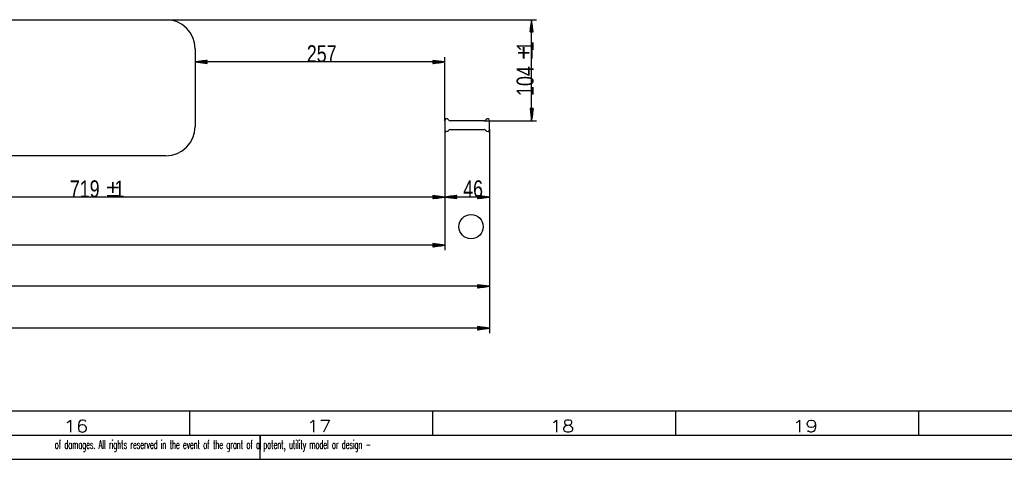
# Model space of a CAD drawing. Header units: millimetres. Extents: x -6 to 1189, y -6 to 841.
# Tile 25 of 38: x 760 to 962, y 0 to 90. Entities that reach past the tile are written whole.
import ezdxf

# ---------------------------------------------------------------- set-up
doc = ezdxf.new("R2010")
doc.units = ezdxf.units.MM
doc.layers.add('201', color=7, linetype='Continuous')
doc.styles.add('SEACAD_Arial', font='arial.ttf', dxfattribs={"width": 0.664})
doc.styles.add('SEACAD_simplex_shx', font='simplex.shx', dxfattribs={"width": 1.025})

msp = doc.modelspace()

# ---------------------------------------------------------------- linework, layer by layer
at = {"layer": '201', "color": 7, "linetype": 'Continuous'}
for p, q in [((751.63, 90.45), (789.63, 90.45)), ((789.63, 90.45), (865.88, 90.45)), ((864.88, 90.45), (864.56, 87.95)), ((864.73, 87.95), (864.73, 89.29)), ((864.78, 87.95), (864.78, 89.67)), ((864.83, 87.95), (864.83, 90.06)), ((864.88, 69.65), (864.88, 90.45)), ((865.21, 87.95), (864.88, 90.45)), ((864.88, 87.95), (864.88, 90.45)), ((864.88, 87.95), (864.88, 90.45)), ((864.94, 87.95), (864.94, 90.06)), ((864.99, 87.95), (864.99, 89.67)), ((865.04, 87.95), (865.04, 89.29)), ((864.56, 87.95), (865.21, 87.95)), ((864.58, 87.95), (864.58, 88.13)), ((864.58, 87.95), (864.58, 88.13)), ((864.63, 87.95), (864.63, 88.52)), ((864.68, 87.95), (864.68, 88.9)), ((865.09, 87.95), (865.09, 88.9)), ((865.14, 87.95), (865.14, 88.52)), ((865.19, 87.95), (865.19, 88.13)), ((865.19, 87.95), (865.19, 88.13)), ((795.63, 84.45), (795.63, 68.45)), ((798.13, 82.08), (795.63, 81.75)), ((847.03, 81.75), (795.63, 81.75)), ((795.63, 81.75), (798.13, 81.42)), ((798.13, 81.75), (795.63, 81.75)), ((798.13, 81.75), (795.63, 81.75)), ((798.13, 81.8), (796.01, 81.8)), ((798.13, 81.7), (796.01, 81.7)), ((798.13, 81.86), (796.4, 81.86)), ((798.13, 81.65), (796.4, 81.65)), ((798.13, 81.91), (796.79, 81.91)), ((798.13, 81.6), (796.79, 81.6)), ((798.13, 81.96), (797.17, 81.96)), ((798.13, 81.55), (797.17, 81.55)), ((798.13, 82.01), (797.56, 82.01)), ((798.13, 81.5), (797.56, 81.5)), ((798.13, 82.06), (797.94, 82.06)), ((798.13, 82.06), (797.94, 82.06)), ((798.13, 81.45), (797.94, 81.45)), ((798.13, 81.45), (797.94, 81.45)), ((798.13, 81.42), (798.13, 82.08)), ((847.03, 81.75), (844.53, 82.08)), ((844.53, 82.08), (844.53, 81.42)), ((844.53, 82.06), (844.71, 82.06)), ((844.53, 82.06), (844.71, 82.06)), ((844.53, 82.01), (845.1, 82.01)), ((844.53, 81.96), (845.49, 81.96)), ((844.53, 81.91), (845.87, 81.91)), ((844.53, 81.86), (846.26, 81.86)), ((844.53, 81.8), (846.64, 81.8)), ((844.53, 81.42), (847.03, 81.75)), ((844.53, 81.75), (847.03, 81.75)), ((844.53, 81.75), (847.03, 81.75)), ((844.53, 81.7), (846.64, 81.7)), ((844.53, 81.65), (846.26, 81.65)), ((844.53, 81.6), (845.87, 81.6)), ((844.53, 81.55), (845.49, 81.55)), ((844.53, 81.5), (845.1, 81.5)), ((844.53, 81.45), (844.71, 81.45)), ((844.53, 81.45), (844.71, 81.45)), ((847.03, 69.65), (847.03, 82.75)), ((865.21, 72.15), (864.56, 72.15)), ((864.56, 72.15), (864.88, 69.65)), ((864.58, 72.15), (864.58, 71.96)), ((864.58, 72.15), (864.58, 71.96)), ((864.63, 72.15), (864.63, 71.57)), ((864.68, 72.15), (864.68, 71.19)), ((864.73, 72.15), (864.73, 70.8)), ((864.78, 72.15), (864.78, 70.42)), ((864.83, 72.15), (864.83, 70.03)), ((864.88, 69.65), (865.21, 72.15)), ((864.88, 72.15), (864.88, 69.65)), ((864.88, 72.15), (864.88, 69.65)), ((864.94, 72.15), (864.94, 70.03)), ((864.99, 72.15), (864.99, 70.42)), ((865.04, 72.15), (865.04, 70.8)), ((865.09, 72.15), (865.09, 71.19)), ((865.14, 72.15), (865.14, 71.57)), ((865.19, 72.15), (865.19, 71.96)), ((865.19, 72.15), (865.19, 71.96)), ((847.03, 69.65), (847.03, 67.85)), ((855.14, 69.65), (848.12, 69.65)), ((855.14, 69.65), (865.88, 69.65)), ((856.23, 67.85), (856.23, 69.65)), ((847.03, 67.85), (847.03, 52.95)), ((847.03, 67.85), (847.03, 43.04)), ((847.03, 67.85), (847.03, 52.95)), ((848.12, 67.85), (855.14, 67.85)), ((856.23, 67.85), (856.23, 34.6)), ((856.23, 67.85), (856.23, 25.98)), ((856.23, 67.85), (856.23, 52.95)), ((789.63, 62.45), (751.63, 62.45)), ((847.03, 53.95), (703.23, 53.95)), ((847.03, 53.95), (844.53, 54.28)), ((844.53, 54.28), (844.53, 53.63)), ((844.53, 54.26), (844.71, 54.26)), ((844.53, 54.26), (844.71, 54.26)), ((844.53, 54.21), (845.1, 54.21)), ((844.53, 54.16), (845.49, 54.16)), ((844.53, 54.11), (845.87, 54.11)), ((844.53, 54.06), (846.26, 54.06)), ((844.53, 54.01), (846.64, 54.01)), ((844.53, 53.63), (847.03, 53.95)), ((844.53, 53.95), (847.03, 53.95)), ((844.53, 53.95), (847.03, 53.95)), ((844.53, 53.9), (846.64, 53.9)), ((844.53, 53.85), (846.26, 53.85)), ((844.53, 53.8), (845.87, 53.8)), ((844.53, 53.75), (845.49, 53.75)), ((844.53, 53.7), (845.1, 53.7)), ((844.53, 53.65), (844.71, 53.65)), ((844.53, 53.65), (844.71, 53.65)), ((849.53, 54.28), (847.03, 53.95)), ((856.23, 53.95), (847.03, 53.95)), ((847.03, 53.95), (849.53, 53.63)), ((849.53, 53.95), (847.03, 53.95)), ((849.53, 53.95), (847.03, 53.95)), ((849.53, 54.01), (847.41, 54.01)), ((849.53, 53.9), (847.41, 53.9)), ((849.53, 54.06), (847.8, 54.06)), ((849.53, 53.85), (847.8, 53.85)), ((849.53, 54.11), (848.19, 54.11)), ((849.53, 53.8), (848.19, 53.8)), ((849.53, 54.16), (848.57, 54.16)), ((849.53, 53.75), (848.57, 53.75)), ((849.53, 54.21), (848.96, 54.21)), ((849.53, 53.7), (848.96, 53.7)), ((849.53, 54.26), (849.34, 54.26)), ((849.53, 54.26), (849.34, 54.26)), ((849.53, 53.65), (849.34, 53.65)), ((849.53, 53.65), (849.34, 53.65)), ((849.53, 53.63), (849.53, 54.28)), ((856.23, 53.95), (853.73, 54.28)), ((853.73, 54.28), (853.73, 53.63)), ((853.73, 54.26), (853.91, 54.26)), ((853.73, 54.26), (853.91, 54.26)), ((853.73, 54.21), (854.3, 54.21)), ((853.73, 54.16), (854.69, 54.16)), ((853.73, 54.11), (855.07, 54.11)), ((853.73, 54.06), (855.46, 54.06)), ((853.73, 54.01), (855.84, 54.01)), ((853.73, 53.63), (856.23, 53.95)), ((853.73, 53.95), (856.23, 53.95)), ((853.73, 53.95), (856.23, 53.95)), ((853.73, 53.9), (855.84, 53.9)), ((853.73, 53.85), (855.46, 53.85)), ((853.73, 53.8), (855.07, 53.8)), ((853.73, 53.75), (854.69, 53.75)), ((853.73, 53.7), (854.3, 53.7)), ((853.73, 53.65), (853.91, 53.65)), ((853.73, 53.65), (853.91, 53.65)), ((847.03, 44.04), (548.23, 44.04)), ((847.03, 44.04), (844.53, 44.37)), ((844.53, 44.37), (844.53, 43.72)), ((844.53, 44.35), (844.71, 44.35)), ((844.53, 44.35), (844.71, 44.35)), ((844.53, 44.3), (845.1, 44.3)), ((844.53, 44.25), (845.49, 44.25)), ((844.53, 44.2), (845.87, 44.2)), ((844.53, 44.15), (846.26, 44.15)), ((844.53, 44.1), (846.64, 44.1)), ((844.53, 43.72), (847.03, 44.04)), ((844.53, 44.04), (847.03, 44.04)), ((844.53, 44.04), (847.03, 44.04)), ((844.53, 43.99), (846.64, 43.99)), ((844.53, 43.94), (846.26, 43.94)), ((844.53, 43.89), (845.87, 43.89)), ((844.53, 43.84), (845.49, 43.84)), ((844.53, 43.79), (845.1, 43.79)), ((844.53, 43.74), (844.71, 43.74)), ((844.53, 43.74), (844.71, 43.74)), ((856.23, 35.6), (422.83, 35.6)), ((856.23, 35.6), (853.73, 35.93)), ((853.73, 35.93), (853.73, 35.27)), ((853.73, 35.91), (853.91, 35.91)), ((853.73, 35.91), (853.91, 35.91)), ((853.73, 35.86), (854.3, 35.86)), ((853.73, 35.81), (854.69, 35.81)), ((853.73, 35.76), (855.07, 35.76)), ((853.73, 35.7), (855.46, 35.7)), ((853.73, 35.65), (855.84, 35.65)), ((853.73, 35.27), (856.23, 35.6)), ((853.73, 35.6), (856.23, 35.6)), ((853.73, 35.6), (856.23, 35.6)), ((853.73, 35.55), (855.84, 35.55)), ((853.73, 35.5), (855.46, 35.5)), ((853.73, 35.45), (855.07, 35.45)), ((853.73, 35.4), (854.69, 35.4)), ((853.73, 35.35), (854.3, 35.35)), ((853.73, 35.3), (853.91, 35.3)), ((853.73, 35.3), (853.91, 35.3)), ((856.23, 26.98), (191.13, 26.98)), ((856.23, 26.98), (853.73, 27.31)), ((853.73, 27.31), (853.73, 26.65)), ((853.73, 27.28), (853.91, 27.28)), ((853.73, 27.28), (853.91, 27.28)), ((853.73, 27.23), (854.3, 27.23)), ((853.73, 27.18), (854.69, 27.18)), ((853.73, 27.13), (855.07, 27.13)), ((853.73, 27.08), (855.46, 27.08)), ((853.73, 27.03), (855.84, 27.03)), ((853.73, 26.65), (856.23, 26.98)), ((853.73, 26.98), (856.23, 26.98)), ((853.73, 26.98), (856.23, 26.98)), ((853.73, 26.93), (855.84, 26.93)), ((853.73, 26.88), (855.46, 26.88)), ((853.73, 26.83), (855.07, 26.83)), ((853.73, 26.77), (854.69, 26.77)), ((853.73, 26.72), (854.3, 26.72)), ((853.73, 26.67), (853.91, 26.67)), ((853.73, 26.67), (853.91, 26.67)), ((10, 10), (1179, 10)), ((794.5, 10), (794.5, 5)), ((844.5, 10), (844.5, 5)), ((894.5, 10), (894.5, 5)), ((944.5, 10), (944.5, 5)), ((5, 5), (1184, 5)), ((809, 5), (809, 2)), ((809, 0), (809, 4.75)), ((0, 0), (1189, 0))]:
    msp.add_line(p, q, dxfattribs=at)
msp.add_circle((852.43, 47.85), 2.5, dxfattribs=at)
for centre, radius, start, end in [((789.63, 84.45), 6, 0, 90), ((847.43, 69.65), 0.4, 30, 180), ((848.12, 70.05), 0.4, 210, 270), ((855.14, 70.05), 0.4, 270, 330), ((855.83, 69.65), 0.4, 0, 150), ((789.63, 68.45), 6, 270, 0), ((847.43, 67.85), 0.4, 180, 330), ((848.12, 67.45), 0.4, 90, 150), ((855.14, 67.45), 0.4, 30, 90), ((855.83, 67.85), 0.4, 210, 360)]:
    msp.add_arc(centre, radius, start, end, dxfattribs=at)

# ---------------------------------------------------------------- texts
at = {"layer": '201', "attachment_point": 7}
for s, insert, char_height, width, style in [('{\\fArial|b0||i0||c0|p34;\\C7;\\H3.5;\\W0.75;257}', (818.63, 81.64), 3.5, 5.9348, 'SEACAD_Arial'), ('{\\fArial|b0||i0||c0|p34;\\C7;\\H3.5;\\W0.75;719}', (769.88, 53.84), 3.5, 5.9348, 'SEACAD_Arial'), ('{\\fArial|b0||i0||c0|p34;\\C7;\\H3.5;\\W0.75;1}', (779.06, 53.84), 3.5, 1.9783, 'SEACAD_Arial'), ('{\\fArial|b0||i0||c0|p34;\\C7;\\H3.5;\\W0.75;46}', (850.8, 53.84), 3.5, 3.9565, 'SEACAD_Arial'), ('{\\fsimplex|b0||i0||c0|p34;\\C7;\\H2.5;\\W1.179;16}', (768.6, 5.57), 2.5, 6.7361, 'SEACAD_simplex_shx'), ('{\\fsimplex|b0||i0||c0|p34;\\C7;\\H2.5;\\W1.179;18}', (868.6, 5.57), 2.5, 6.7361, 'SEACAD_simplex_shx'), ('{\\fsimplex|b0||i0||c0|p34;\\C7;\\H2.5;\\W1.212;19}', (918.6, 5.57), 2.5, 6.875, 'SEACAD_simplex_shx'), ('{\\fsimplex|b0||i0||c0|p34;\\C7;\\H2.5;\\W1.179;17}', (818.62, 5.57), 2.5, 6.7361, 'SEACAD_simplex_shx'), ('{\\fsimplex|b0||i0||c0|p34;\\C7;\\H1.8;\\W0.5192; of damages. All rights reserved in the event of the grant of a patent, utility model or design -}', (766.1, 1.55), 1.8, 76.2793, 'SEACAD_simplex_shx')]:
    msp.add_mtext(s, dxfattribs=dict(at, insert=insert, char_height=char_height, width=width, style=style))
at = {"layer": '201', "insert": (865.13, 82.28), "char_height": 3.5085, "width": 2.6695, "attachment_point": 7, "rotation": 90}
msp.add_mtext('{\\fArial|b0||i0||c0|p34;\\C7;\\H3.508495;\\W1.;±}', dxfattribs=at)
at = {"layer": '201', "char_height": 3.5, "attachment_point": 7, "rotation": 90, "style": 'SEACAD_Arial'}
for s, insert, width in [('{\\fArial|b0||i0||c0|p34;\\C7;\\H3.5;\\W0.75;1}', (865.34, 83.95), 1.9783), ('{\\fArial|b0||i0||c0|p34;\\C7;\\H3.5;\\W0.75;104}', (865.34, 74.76), 5.9348)]:
    msp.add_mtext(s, dxfattribs=dict(at, insert=insert, width=width))
at = {"layer": '201', "insert": (777.39, 54.05), "char_height": 3.5085, "width": 2.6695, "attachment_point": 7}
msp.add_mtext('{\\fArial|b0||i0||c0|p34;\\C7;\\H3.508495;\\W1.;±}', dxfattribs=at)

doc.saveas('drawing.dxf')
